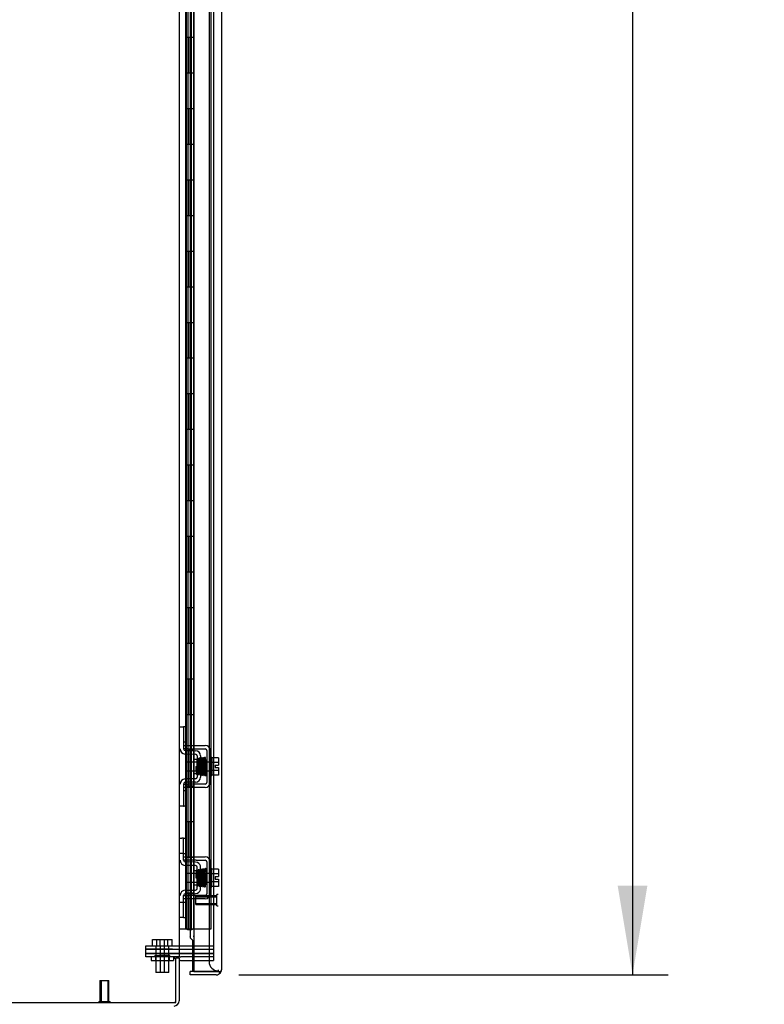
# Model space of a CAD drawing. Header units: inches. Extents: x 2 to 538, y -2 to 358.
# Tile 5 of 43: x 48 to 69, y 150 to 178. Entities that reach past the tile are written whole.
import ezdxf
from ezdxf.enums import TextEntityAlignment as Align
from ezdxf.lldxf.tags import DXFTag

# ---------------------------------------------------------------- set-up
doc = ezdxf.new("R2010")
doc.units = ezdxf.units.IN
doc.header["$MEASUREMENT"] = 0
for name, color, linetype in [('COM42667', 7, 'Continuous'), ('COM42780', 7, 'Continuous'), ('COM52167-13', 7, 'Continuous'), ('COM52168-13', 7, 'Continuous'), ('COM54746-68', 7, 'Continuous'), ('COM70098', 7, 'Continuous'), ('COM70220', 7, 'Continuous'), ('COM71189-4', 7, 'Continuous'), ('COM71190-4', 7, 'Continuous'), ('Default', 7, 'Continuous'), ('GSK86006', 7, 'Continuous'), ('NTS86070', 7, 'Continuous'), ('SCC180005', 7, 'Continuous'), ('SCC19011', 7, 'Continuous'), ('SPR20265', 7, 'Continuous'), ('STD26258', 7, 'Continuous'), ('WAF25035', 7, 'Continuous')]:
    doc.layers.add(name, color=color, linetype=linetype)
doc.styles.add('SEACAD_Times_New_Roman', font='times.ttf')
tags = doc.linetypes.add('HIDDEN2', pattern=[0.1875, 0.125, -0.0625]).pattern_tags.tags
tags[6:7] = [DXFTag(74, 4), DXFTag(75, 0), DXFTag(340, '0'), DXFTag(46, 0.0), DXFTag(50, 0.0), DXFTag(44, 0.0), DXFTag(45, 0.0)]
tags[4:5] = [DXFTag(74, 4), DXFTag(75, 0), DXFTag(340, '0'), DXFTag(46, 0.0), DXFTag(50, 0.0), DXFTag(44, 0.0), DXFTag(45, 0.0)]
doc.dimstyles.new('HAMMOND_(STH_-_540x360)', dxfattribs={"dimtxt": 2, "dimasz": 2.5, "dimexe": 1, "dimexo": 1, "dimgap": 0.5, "dimtad": 0, "dimtih": 1, "dimtoh": 1, "dimzin": 0, "dimdsep": 46, "dimtxsty": 'SEACAD_Times_New_Roman', "dimblk1": '_SE_FILLED', "dimblk2": '_SE_FILLED', "dimsah": 1, "dimcen": 1, "dimadec": 0, "dimazin": 0, "dimtfac": 0.8, "dimtofl": 0, "dimtmove": 0, "dimatfit": 3, "dimfxl": 0, "dimtolj": 1, "dimtzin": 0, "dimarcsym": 0})

# ---------------------------------------------------------------- blocks, each defined once
blk = doc.blocks.new('SE3')
at = {"layer": 'COM42667', "color": 7, "linetype": 'HIDDEN2'}
for p, q in [((52.816, 157.725), (52.941, 157.725)), ((52.941, 157.725), (53.424, 157.725)), ((52.941, 157.63), (52.816, 157.63)), ((52.941, 157.63), (53.424, 157.63)), ((53.472, 157.582), (53.472, 156.691)), ((53.567, 157.582), (53.567, 156.691)), ((52.816, 156.643), (52.941, 156.643)), ((53.424, 156.643), (52.941, 156.643)), ((52.941, 156.548), (52.816, 156.548)), ((53.424, 156.548), (52.941, 156.548)), ((52.816, 154.601), (52.941, 154.601)), ((52.816, 154.506), (52.816, 154.544)), ((52.941, 154.506), (52.816, 154.506)), ((52.941, 154.601), (53.108, 154.601)), ((53.108, 154.506), (52.941, 154.506)), ((53.108, 154.601), (53.168, 154.601)), ((53.168, 154.506), (53.108, 154.506)), ((53.168, 154.601), (53.424, 154.601)), ((53.168, 154.506), (53.424, 154.506)), ((53.472, 154.458), (53.472, 153.567)), ((53.567, 154.458), (53.567, 153.567)), ((52.816, 153.519), (52.941, 153.519)), ((52.816, 153.481), (52.816, 153.519)), ((52.941, 153.424), (52.816, 153.424)), ((53.108, 153.519), (52.941, 153.519)), ((53.108, 153.424), (52.941, 153.424)), ((53.168, 153.519), (53.108, 153.519)), ((53.168, 153.424), (53.108, 153.424)), ((53.424, 153.519), (53.168, 153.519)), ((53.424, 153.424), (53.168, 153.424))]:
    blk.add_line(p, q, dxfattribs=at)
for centre, radius, start, end in [((53.424, 157.582), 0.143, 0, 90), ((53.424, 157.582), 0.048, 0, 90), ((53.424, 156.691), 0.143, 270, 0), ((53.424, 156.691), 0.048, 270, 0), ((53.424, 154.458), 0.143, 0, 90), ((53.424, 154.458), 0.048, 0, 90), ((53.424, 153.567), 0.143, 270, 0), ((53.424, 153.567), 0.048, 270, 0)]:
    blk.add_arc(centre, radius, start, end, dxfattribs=at)
at = {"layer": 'COM42780', "color": 7, "linetype": 'HIDDEN2'}
for p, q in [((52.721, 158.252), (52.816, 158.252)), ((52.816, 158.252), (52.816, 158.002)), ((52.83, 158.252), (52.816, 158.252)), ((52.816, 158.002), (52.816, 157.629)), ((52.881, 158.252), (52.83, 158.252)), ((52.881, 158.252), (52.881, 157.815)), ((52.816, 157.815), (52.83, 157.815)), ((52.881, 157.815), (52.83, 157.815)), ((52.862, 157.487), (53.151, 157.481)), ((52.863, 157.582), (53.153, 157.576)), ((53.103, 156.942), (53.103, 157.332)), ((53.198, 157.332), (53.103, 157.332)), ((53.198, 157.433), (53.198, 156.84)), ((53.293, 157.433), (53.293, 156.84)), ((53.103, 156.942), (53.198, 156.942)), ((52.816, 156.644), (52.816, 156.271)), ((53.151, 156.792), (52.862, 156.786)), ((53.153, 156.697), (52.863, 156.692)), ((52.83, 156.458), (52.816, 156.458)), ((52.83, 156.458), (52.881, 156.458)), ((52.881, 156.458), (52.881, 156.021)), ((52.816, 156.271), (52.816, 156.021)), ((52.816, 156.021), (52.721, 156.021)), ((52.816, 156.021), (52.83, 156.021)), ((52.881, 156.021), (52.83, 156.021)), ((52.721, 155.128), (52.763, 155.128)), ((52.814, 155.128), (52.763, 155.128)), ((52.814, 155.128), (52.881, 155.128)), ((52.814, 154.691), (52.814, 155.128)), ((52.881, 154.691), (52.881, 155.128)), ((52.763, 154.691), (52.721, 154.691)), ((52.814, 154.691), (52.763, 154.691)), ((52.814, 154.691), (52.881, 154.691)), ((52.816, 154.544), (52.816, 154.691)), ((53.153, 154.452), (52.863, 154.458)), ((53.207, 154.441), (53.153, 154.452)), ((53.151, 154.357), (52.862, 154.363)), ((53.103, 154.208), (53.103, 153.818)), ((53.198, 154.208), (53.103, 154.208)), ((53.198, 153.716), (53.198, 154.309)), ((53.293, 153.716), (53.293, 154.309)), ((52.862, 153.662), (53.151, 153.668)), ((53.103, 153.818), (53.198, 153.818)), ((53.153, 153.573), (53.207, 153.584)), ((52.721, 153.334), (52.763, 153.334)), ((52.763, 153.334), (52.814, 153.334)), ((52.814, 153.334), (52.881, 153.334)), ((52.814, 152.897), (52.814, 153.334)), ((52.816, 153.334), (52.816, 153.481)), ((52.863, 153.568), (53.153, 153.573)), ((52.881, 152.897), (52.881, 153.334)), ((52.763, 152.897), (52.721, 152.897)), ((52.814, 152.897), (52.763, 152.897)), ((52.814, 152.897), (52.881, 152.897))]:
    blk.add_line(p, q, dxfattribs=at)
for centre, radius, start, end in [((52.864, 157.629), 0.143, 180, 269), ((52.864, 157.629), 0.048, 180, 269), ((53.15, 157.433), 0.048, 0, 89), ((53.15, 157.433), 0.143, 0, 89), ((52.864, 156.644), 0.143, 91, 180), ((52.864, 156.644), 0.048, 91, 180), ((53.15, 156.84), 0.048, 271, 0), ((53.15, 156.84), 0.143, 271, 0), ((52.864, 154.505), 0.143, 180, 206.9082), ((52.864, 154.505), 0.143, 206.9082, 269), ((52.864, 154.505), 0.048, 180, 269), ((53.15, 154.309), 0.143, 0, 66.6665), ((53.15, 154.309), 0.048, 0, 89), ((52.864, 153.52), 0.143, 153.0918, 180), ((52.864, 153.52), 0.143, 91, 153.0918), ((53.15, 153.716), 0.048, 271, 0), ((53.15, 153.716), 0.143, 293.3335, 0), ((52.864, 153.52), 0.048, 91, 180)]:
    blk.add_arc(centre, radius, start, end, dxfattribs=at)
at = {"layer": 'COM52167-13', "color": 7, "linetype": 'HIDDEN2'}
blk.add_arc((53.323, 152.361), 0.224, 173.8698, 180.203, dxfattribs=at)
at = {"layer": 'COM52168-13', "color": 7, "linetype": 'Continuous'}
for p, q in [((53.108, 221.784), (53.108, 151.387)), ((53.878, 221.736), (53.878, 151.435)), ((53.073, 151.387), (53.073, 151.697)), ((53.003, 151.292), (53.003, 151.387)), ((53.735, 151.387), (53.003, 151.387)), ((53.108, 151.387), (53.073, 151.387)), ((53.108, 151.387), (53.735, 151.387)), ((53.735, 151.387), (53.735, 151.387)), ((53.735, 151.387), (53.849, 151.387)), ((53.735, 151.387), (53.798, 151.387)), ((53.798, 151.387), (53.849, 151.348)), ((53.878, 151.435), (53.878, 151.435)), ((53.878, 151.435), (53.878, 151.435)), ((53.878, 151.435), (53.878, 151.435)), ((53.735, 151.292), (53.003, 151.292))]:
    blk.add_line(p, q, dxfattribs=at)
at = {"layer": 'COM52168-13', "color": 7, "linetype": 'HIDDEN2'}
for p, q in [((53.003, 189.023), (53.003, 152.36)), ((53.073, 151.697), (53.073, 152.262))]:
    blk.add_line(p, q, dxfattribs=at)
at = {"layer": 'COM52168-13', "color": 7, "linetype": 'Continuous'}
for start, end in [(322.4964, 359.8439), (359.9238, 0), (270, 322.4964)]:
    blk.add_arc((53.735, 151.435), 0.143, start, end, dxfattribs=at)
at = {"layer": 'COM52168-13', "color": 7, "linetype": 'HIDDEN2'}
blk.add_open_spline([(53.073, 152.262), (53.06, 152.272), (53.048, 152.283), (53.028, 152.303), (53.019, 152.313), (53.008, 152.334), (53.004, 152.344), (53.003, 152.356), (53.003, 152.358), (53.003, 152.36)], degree=3, knots=[0, 0, 0, 0, 0.25, 0.25, 0.5, 0.5, 0.75, 0.75, 0.7970406, 0.7970406, 0.7970406, 0.7970406], dxfattribs=at)
at = {"layer": 'COM52168-13', "color": 7, "linetype": 'Continuous'}
blk.add_open_spline([(53.849, 151.387), (53.858, 151.395), (53.866, 151.403), (53.873, 151.415), (53.875, 151.419), (53.878, 151.427), (53.878, 151.431), (53.878, 151.435)], degree=3, knots=[0, 0, 0, 0, 0.5, 0.5, 0.75, 0.75, 1, 1, 1, 1], dxfattribs=at)
at = {"layer": 'COM54746-68', "color": 7, "linetype": 'HIDDEN2'}
for p, q in [((52.939, 220.586), (52.939, 152.586)), ((53.039, 152.586), (53.039, 220.586)), ((53.594, 152.586), (53.594, 220.586)), ((52.872, 178.586), (52.872, 177.586)), ((52.877, 177.586), (52.877, 178.586)), ((53, 178.586), (53, 177.586)), ((52.903, 177.586), (52.872, 177.586)), ((52.872, 177.586), (52.872, 176.586)), ((52.948, 177.586), (52.948, 176.586)), ((52.989, 177.586), (52.989, 176.586)), ((52.903, 176.586), (52.872, 176.586)), ((52.872, 176.586), (52.872, 175.586)), ((52.877, 175.586), (52.877, 176.586)), ((53, 176.586), (53, 175.586)), ((52.903, 175.586), (52.872, 175.586)), ((52.872, 175.586), (52.872, 174.586)), ((52.948, 175.586), (52.948, 174.586)), ((52.989, 175.586), (52.989, 174.586)), ((52.903, 174.586), (52.872, 174.586)), ((52.872, 174.586), (52.872, 173.586)), ((52.877, 173.586), (52.877, 174.586)), ((53, 174.586), (53, 173.586)), ((52.903, 173.586), (52.872, 173.586)), ((52.872, 173.586), (52.872, 172.586)), ((52.948, 173.586), (52.948, 172.586)), ((52.989, 173.586), (52.989, 172.586)), ((52.903, 172.586), (52.872, 172.586)), ((52.872, 172.586), (52.872, 171.586)), ((52.877, 171.586), (52.877, 172.586)), ((53, 172.586), (53, 171.586)), ((52.903, 171.586), (52.872, 171.586)), ((52.872, 171.586), (52.872, 170.586)), ((52.948, 171.586), (52.948, 170.586)), ((52.989, 171.586), (52.989, 170.586)), ((52.903, 170.586), (52.872, 170.586)), ((52.872, 170.586), (52.872, 169.586)), ((52.877, 169.586), (52.877, 170.586)), ((53, 170.586), (53, 169.586)), ((52.903, 169.586), (52.872, 169.586)), ((52.872, 169.586), (52.872, 168.586)), ((52.948, 169.586), (52.948, 168.586)), ((52.989, 169.586), (52.989, 168.586)), ((52.903, 168.586), (52.872, 168.586)), ((52.872, 168.586), (52.872, 167.586)), ((52.877, 167.586), (52.877, 168.586)), ((53, 168.586), (53, 167.586)), ((52.903, 167.586), (52.872, 167.586)), ((52.872, 167.586), (52.872, 166.586)), ((52.948, 167.586), (52.948, 166.586)), ((52.989, 167.586), (52.989, 166.586)), ((52.903, 166.586), (52.872, 166.586)), ((52.872, 166.586), (52.872, 165.586)), ((52.877, 165.586), (52.877, 166.586)), ((53, 166.586), (53, 165.586)), ((52.903, 165.586), (52.872, 165.586)), ((52.872, 165.586), (52.872, 164.586)), ((52.948, 165.586), (52.948, 164.586)), ((52.989, 165.586), (52.989, 164.586)), ((52.903, 164.586), (52.872, 164.586)), ((52.872, 164.586), (52.872, 163.586)), ((52.877, 163.586), (52.877, 164.586)), ((53, 164.586), (53, 163.586)), ((52.903, 163.586), (52.872, 163.586)), ((52.872, 163.586), (52.872, 162.586)), ((52.948, 163.586), (52.948, 162.586)), ((52.989, 163.586), (52.989, 162.586)), ((52.903, 162.586), (52.872, 162.586)), ((52.872, 162.586), (52.872, 161.586)), ((52.877, 161.586), (52.877, 162.586)), ((53, 162.586), (53, 161.586)), ((52.903, 161.586), (52.872, 161.586)), ((52.872, 161.586), (52.872, 160.586)), ((52.948, 161.586), (52.948, 160.586)), ((52.989, 161.586), (52.989, 160.586)), ((52.903, 160.586), (52.872, 160.586)), ((52.872, 160.586), (52.872, 159.586)), ((52.877, 159.586), (52.877, 160.586)), ((53, 160.586), (53, 159.586)), ((52.903, 159.586), (52.872, 159.586)), ((52.872, 159.586), (52.872, 158.586)), ((52.948, 159.586), (52.948, 158.586)), ((52.989, 159.586), (52.989, 158.586)), ((52.903, 158.586), (52.872, 158.586)), ((52.872, 158.586), (52.872, 157.586)), ((52.877, 157.586), (52.877, 158.586)), ((53, 158.586), (53, 157.586)), ((52.903, 157.586), (52.872, 157.586)), ((52.872, 157.586), (52.872, 156.586)), ((52.948, 157.586), (52.948, 156.586)), ((52.989, 157.586), (52.989, 156.586)), ((52.903, 156.586), (52.872, 156.586)), ((52.872, 156.586), (52.872, 155.586)), ((52.877, 155.586), (52.877, 156.586)), ((53, 156.586), (53, 155.586)), ((52.903, 155.586), (52.872, 155.586)), ((52.872, 155.586), (52.872, 154.586)), ((52.948, 155.586), (52.948, 154.586)), ((52.989, 155.586), (52.989, 154.586)), ((52.903, 154.586), (52.872, 154.586)), ((52.872, 154.586), (52.872, 153.586)), ((52.877, 153.586), (52.877, 154.586)), ((53, 154.586), (53, 153.586)), ((52.903, 153.586), (52.872, 153.586)), ((52.872, 153.586), (52.872, 152.586)), ((52.948, 153.586), (52.948, 152.586)), ((52.989, 153.586), (52.989, 152.586)), ((52.927, 152.551), (52.927, 152.577)), ((52.927, 152.577), (52.977, 152.577)), ((52.977, 152.551), (52.927, 152.551)), ((52.939, 152.586), (52.939, 152.577)), ((53.002, 152.577), (52.977, 152.577)), ((53.002, 152.551), (52.977, 152.551)), ((53.002, 152.577), (53.052, 152.577)), ((53.052, 152.551), (53.002, 152.551)), ((53.039, 152.577), (53.039, 152.586)), ((53.052, 152.577), (53.052, 152.551)), ((53.108, 152.586), (53.594, 152.586))]:
    blk.add_line(p, q, dxfattribs=at)
at = {"layer": 'COM54746-68', "color": 7, "linetype": 'Continuous'}
for p, q in [((52.903, 177.586), (52.903, 178.586)), ((53.106, 177.586), (53.106, 178.586)), ((53.106, 177.586), (52.903, 177.586)), ((53.106, 177.586), (52.903, 177.586)), ((52.903, 176.586), (52.903, 177.586)), ((53.106, 176.586), (53.106, 177.586)), ((53.106, 176.586), (52.903, 176.586)), ((53.106, 176.586), (52.903, 176.586)), ((52.903, 175.586), (52.903, 176.586)), ((53.106, 175.586), (53.106, 176.586)), ((53.106, 175.586), (52.903, 175.586)), ((53.106, 175.586), (52.903, 175.586)), ((52.903, 174.586), (52.903, 175.586)), ((53.106, 174.586), (53.106, 175.586)), ((53.106, 174.586), (52.903, 174.586)), ((53.106, 174.586), (52.903, 174.586)), ((52.903, 173.586), (52.903, 174.586)), ((53.106, 173.586), (53.106, 174.586)), ((53.106, 173.586), (52.903, 173.586)), ((53.106, 173.586), (52.903, 173.586)), ((52.903, 172.586), (52.903, 173.586)), ((53.106, 172.586), (53.106, 173.586)), ((53.106, 172.586), (52.903, 172.586)), ((53.106, 172.586), (52.903, 172.586)), ((52.903, 171.586), (52.903, 172.586)), ((53.106, 171.586), (53.106, 172.586)), ((53.106, 171.586), (52.903, 171.586)), ((53.106, 171.586), (52.903, 171.586)), ((52.903, 170.586), (52.903, 171.586)), ((53.106, 170.586), (53.106, 171.586)), ((53.106, 170.586), (52.903, 170.586)), ((53.106, 170.586), (52.903, 170.586)), ((52.903, 169.586), (52.903, 170.586)), ((53.106, 169.586), (53.106, 170.586)), ((53.106, 169.586), (52.903, 169.586)), ((53.106, 169.586), (52.903, 169.586)), ((52.903, 168.586), (52.903, 169.586)), ((53.106, 168.586), (53.106, 169.586)), ((53.106, 168.586), (52.903, 168.586)), ((53.106, 168.586), (52.903, 168.586)), ((52.903, 167.586), (52.903, 168.586)), ((53.106, 167.586), (53.106, 168.586)), ((53.106, 167.586), (52.903, 167.586)), ((53.106, 167.586), (52.903, 167.586)), ((52.903, 166.586), (52.903, 167.586)), ((53.106, 166.586), (53.106, 167.586)), ((53.106, 166.586), (52.903, 166.586)), ((53.106, 166.586), (52.903, 166.586)), ((52.903, 165.586), (52.903, 166.586)), ((53.106, 165.586), (53.106, 166.586)), ((53.106, 165.586), (52.903, 165.586)), ((53.106, 165.586), (52.903, 165.586)), ((52.903, 164.586), (52.903, 165.586)), ((53.106, 164.586), (53.106, 165.586)), ((53.106, 164.586), (52.903, 164.586)), ((53.106, 164.586), (52.903, 164.586)), ((52.903, 163.586), (52.903, 164.586)), ((53.106, 163.586), (53.106, 164.586)), ((53.106, 163.586), (52.903, 163.586)), ((53.106, 163.586), (52.903, 163.586)), ((52.903, 162.586), (52.903, 163.586)), ((53.106, 162.586), (53.106, 163.586)), ((53.106, 162.586), (52.903, 162.586)), ((53.106, 162.586), (52.903, 162.586)), ((52.903, 161.586), (52.903, 162.586)), ((53.106, 161.586), (53.106, 162.586)), ((53.106, 161.586), (52.903, 161.586)), ((53.106, 161.586), (52.903, 161.586)), ((52.903, 160.586), (52.903, 161.586)), ((53.106, 160.586), (53.106, 161.586)), ((53.106, 160.586), (52.903, 160.586)), ((53.106, 160.586), (52.903, 160.586)), ((52.903, 159.586), (52.903, 160.586)), ((53.106, 159.586), (53.106, 160.586)), ((53.106, 159.586), (52.903, 159.586)), ((53.106, 159.586), (52.903, 159.586)), ((52.903, 158.586), (52.903, 159.586)), ((53.106, 158.586), (53.106, 159.586)), ((53.106, 158.586), (52.903, 158.586)), ((53.106, 158.586), (52.903, 158.586)), ((52.903, 157.586), (52.903, 158.586)), ((53.106, 157.586), (53.106, 158.586)), ((53.106, 157.586), (52.903, 157.586)), ((53.106, 157.586), (52.903, 157.586)), ((52.903, 156.586), (52.903, 157.586)), ((53.106, 156.586), (53.106, 157.586)), ((53.106, 156.586), (52.903, 156.586)), ((53.106, 156.586), (52.903, 156.586)), ((52.903, 155.586), (52.903, 156.586)), ((53.106, 155.586), (53.106, 156.586)), ((53.106, 155.586), (52.903, 155.586)), ((53.106, 155.586), (52.903, 155.586)), ((52.903, 154.586), (52.903, 155.586)), ((53.106, 154.586), (53.106, 155.586)), ((53.106, 154.586), (52.903, 154.586)), ((53.106, 154.586), (52.903, 154.586)), ((52.903, 153.586), (52.903, 154.586)), ((53.106, 153.586), (53.106, 154.586)), ((53.106, 153.586), (52.903, 153.586)), ((52.903, 152.586), (52.903, 153.586)), ((53.106, 153.586), (52.903, 153.586)), ((53.106, 152.586), (53.106, 153.586)), ((52.691, 152.586), (52.903, 152.586)), ((52.903, 152.586), (53.106, 152.586)), ((53.106, 152.586), (53.108, 152.586))]:
    blk.add_line(p, q, dxfattribs=at)
at = {"layer": 'COM70098', "color": 7, "linetype": 'HIDDEN2'}
for p, q in [((51.759, 152.012), (51.759, 152.107)), ((51.759, 152.107), (52.509, 152.107)), ((52.509, 152.012), (51.759, 152.012)), ((52.509, 152.107), (53.658, 152.107)), ((52.509, 152.012), (53.658, 152.012)), ((51.759, 151.792), (51.759, 151.887)), ((51.759, 151.887), (52.509, 151.887)), ((52.509, 151.792), (51.759, 151.792)), ((53.658, 151.887), (52.509, 151.887)), ((52.548, 151.792), (52.509, 151.792))]:
    blk.add_line(p, q, dxfattribs=at)
at = {"layer": 'COM70220', "color": 7, "linetype": 'HIDDEN2'}
for p, q in [((53.533, 221.053), (53.533, 151.906)), ((53.533, 151.906), (53.533, 151.656)), ((53.783, 151.435), (53.783, 151.406))]:
    blk.add_line(p, q, dxfattribs=at)
blk.add_arc((53.783, 151.656), 0.25, 180, 270, dxfattribs=at)
at = {"layer": 'COM71189-4', "color": 7, "linetype": 'Continuous'}
for p, q in [((52.691, 221.167), (52.691, 151.792)), ((52.548, 151.792), (52.548, 151.762)), ((52.691, 151.792), (52.548, 151.792)), ((52.548, 151.762), (52.596, 151.762)), ((52.596, 150.512), (52.596, 151.762)), ((52.691, 151.792), (52.739, 151.792)), ((53.108, 151.792), (52.739, 151.792)), ((28.146, 150.512), (52.596, 150.512))]:
    blk.add_line(p, q, dxfattribs=at)
at = {"layer": 'COM71189-4', "color": 7, "linetype": 'HIDDEN2'}
for p, q in [((53.658, 221.167), (53.658, 151.792)), ((53.658, 151.792), (53.108, 151.792))]:
    blk.add_line(p, q, dxfattribs=at)
at = {"layer": 'COM71190-4', "color": 7, "linetype": 'Continuous'}
for p, q in [((52.691, 151.762), (52.596, 151.762)), ((52.691, 151.762), (52.691, 150.56)), ((52.739, 151.697), (53.108, 151.697))]:
    blk.add_line(p, q, dxfattribs=at)
at = {"layer": 'COM71190-4', "color": 7, "linetype": 'HIDDEN2'}
for p in [(53.108, 151.697), (53.658, 151.792)]:
    blk.add_line(p, (53.658, 151.697), dxfattribs=at)
at = {"layer": 'COM71190-4', "color": 7, "linetype": 'Continuous'}
for centre, radius, start, end in [((52.739, 151.649), 0.143, 90, 127.7949), ((52.739, 151.649), 0.048, 90, 180), ((52.548, 150.56), 0.143, 270, 0)]:
    blk.add_arc(centre, radius, start, end, dxfattribs=at)
at = {"layer": 'COM71190-4', "color": 7, "linetype": 'HIDDEN2'}
blk.add_arc((52.548, 150.56), 0.048, 270, 0, dxfattribs=at)
at = {"layer": 'GSK86006', "color": 7, "linetype": 'HIDDEN2'}
for p, q in [((51.759, 151.887), (51.759, 152.012)), ((51.759, 152.012), (52.509, 152.012)), ((52.509, 152.012), (53.658, 152.012)), ((52.509, 151.887), (51.759, 151.887)), ((52.509, 151.887), (53.658, 151.887))]:
    blk.add_line(p, q, dxfattribs=at)
at = {"layer": 'NTS86070', "color": 7, "linetype": 'HIDDEN2'}
for p, q in [((51.908, 151.792), (51.908, 151.692)), ((51.908, 151.692), (52.033, 151.692)), ((52.012, 151.822), (52.012, 151.792)), ((52.022, 151.832), (52.147, 151.832)), ((52.033, 151.792), (52.033, 151.692)), ((52.033, 151.692), (52.533, 151.692)), ((52.137, 151.822), (52.137, 151.792)), ((52.42, 151.832), (52.147, 151.832)), ((52.305, 151.792), (52.305, 151.822)), ((52.408, 151.792), (52.408, 151.692)), ((52.43, 151.792), (52.43, 151.822)), ((52.533, 151.792), (52.533, 151.692))]:
    blk.add_line(p, q, dxfattribs=at)
for centre, start, end in [((52.022, 151.822), 90, 180), ((52.147, 151.822), 90, 180), ((52.295, 151.822), 0, 90), ((52.42, 151.822), 0, 90)]:
    blk.add_arc(centre, 0.01, start, end, dxfattribs=at)
at = {"layer": 'SCC180005', "color": 7, "linetype": 'HIDDEN2'}
for p, q in [((51.942, 152.281), (52.067, 152.281)), ((51.942, 152.107), (51.942, 152.281)), ((52.067, 152.281), (52.283, 152.281)), ((52.067, 152.107), (52.067, 152.281)), ((52.158, 152.107), (52.158, 152.281)), ((52.283, 152.281), (52.499, 152.281)), ((52.283, 152.107), (52.283, 152.281)), ((52.374, 152.107), (52.374, 152.281)), ((52.499, 152.107), (52.499, 152.281)), ((52.035, 152.107), (52.035, 151.357)), ((52.16, 152.107), (52.16, 151.357)), ((52.281, 151.357), (52.281, 152.107)), ((52.406, 151.357), (52.406, 152.107)), ((52.16, 151.357), (52.035, 151.357)), ((52.406, 151.357), (52.16, 151.357))]:
    blk.add_line(p, q, dxfattribs=at)
at = {"layer": 'SCC19011', "color": 7, "linetype": 'HIDDEN2'}
for p, q in [((52.88, 157.259), (52.88, 157.015)), ((53.612, 157.259), (52.88, 157.259)), ((53.793, 157.378), (53.612, 157.378)), ((53.793, 157.245), (53.612, 157.245)), ((53.698, 157.171), (53.793, 157.171)), ((53.698, 157.171), (53.698, 157.103)), ((53.793, 157.378), (53.793, 157.245)), ((53.793, 157.245), (53.793, 157.171)), ((52.88, 157.015), (53.612, 157.015)), ((53.793, 157.028), (53.612, 157.028)), ((53.793, 156.896), (53.612, 156.896)), ((53.698, 157.103), (53.793, 157.103)), ((53.793, 157.103), (53.793, 157.028)), ((53.793, 157.028), (53.793, 156.896)), ((52.88, 154.135), (52.88, 153.891)), ((53.612, 154.135), (52.88, 154.135)), ((53.793, 154.254), (53.612, 154.254)), ((53.793, 154.254), (53.793, 154.121)), ((52.88, 153.891), (53.612, 153.891)), ((53.793, 154.121), (53.612, 154.121)), ((53.793, 153.904), (53.612, 153.904)), ((53.698, 154.047), (53.698, 153.979)), ((53.698, 154.047), (53.793, 154.047)), ((53.698, 153.979), (53.793, 153.979)), ((53.793, 154.121), (53.793, 154.047)), ((53.793, 153.979), (53.793, 153.904)), ((53.793, 153.904), (53.793, 153.772)), ((53.793, 153.772), (53.612, 153.772))]:
    blk.add_line(p, q, dxfattribs=at)
at = {"layer": 'SPR20265', "color": 7, "linetype": 'HIDDEN2'}
for p, q in [((53.159, 157.137), (53.194, 157.137)), ((53.159, 154.013), (53.194, 154.013))]:
    blk.add_line(p, q, dxfattribs=at)
for centre, radius, start, end in [((48.549, 157.313), 4.891, 359.5941, 359.9583), ((48.522, 157.314), 4.954, 355.1676, 359.9373), ((53.339, 156.912), 0.0181, 180.2962, 0.6354), ((48.549, 153.836), 4.891, 0.0417, 4.8553), ((48.522, 153.835), 4.954, 0.0627, 4.8324)]:
    blk.add_arc(centre, radius, start, end, dxfattribs=at)
blk.add_ellipse((53.458, 157.309), major_axis=(0.0175, 0), ratio=0.707107, dxfattribs=at)
for start_param, end_param in [(3.148685, 6.283185), (0, 0.029803)]:
    blk.add_ellipse((53.458, 153.84), major_axis=(0.0175, 0), ratio=0.707107, start_param=start_param, end_param=end_param, dxfattribs=at)
for points, knots in [([(53.256, 156.93), (53.255, 156.934), (53.253, 156.943), (53.251, 156.976), (53.249, 157.019), (53.247, 157.065), (53.245, 157.113), (53.243, 157.17), (53.241, 157.23), (53.238, 157.283), (53.236, 157.319), (53.233, 157.34), (53.231, 157.352), (53.221, 157.359), (53.214, 157.36), (53.207, 157.359), (53.201, 157.354), (53.194, 157.342), (53.193, 157.322), (53.19, 157.276), (53.188, 157.236), (53.186, 157.188), (53.185, 157.153), (53.184, 157.136)], [0, 0, 0, 0, 0.0498633, 0.0967385, 0.1406512, 0.1816033, 0.2195732, 0.2545774, 0.3154247, 0.3656068, 0.4098144, 0.4487671, 0.4816097, 0.4890997, 0.4961127, 0.5067247, 0.5137429, 0.5238234, 0.6105101, 0.6438897, 0.68173, 0.7239908, 0.7640011, 0.7640011, 0.7640011, 0.7640011]), ([(53.2, 157.331), (53.2, 157.331), (53.2, 157.325), (53.202, 157.302), (53.204, 157.268), (53.206, 157.23), (53.208, 157.181), (53.21, 157.123), (53.212, 157.059), (53.215, 156.998), (53.218, 156.947), (53.22, 156.934), (53.221, 156.927)], [0.5312571, 0.5312571, 0.5312571, 0.5312571, 0.5585929, 0.6096433, 0.6421085, 0.6791741, 0.7208841, 0.7672768, 0.8183419, 0.8741554, 0.9346781, 1, 1, 1, 1]), ([(53.247, 157.352), (53.246, 157.35), (53.244, 157.346), (53.242, 157.31), (53.24, 157.276), (53.239, 157.26)], [0.0098951, 0.0098951, 0.0098951, 0.0098951, 0.1087958, 0.2223565, 0.3065223, 0.3065223, 0.3065223, 0.3065223]), ([(53.283, 157.348), (53.282, 157.352), (53.282, 157.357), (53.276, 157.364), (53.268, 157.368), (53.261, 157.368), (53.255, 157.365), (53.25, 157.361), (53.247, 157.355), (53.247, 157.352), (53.247, 157.35)], [0, 0, 0, 0, 0.160978, 0.319941, 0.465269, 0.591846, 0.711965, 0.822973, 0.919786, 1, 1, 1, 1]), ([(53.247, 157.348), (53.248, 157.345), (53.25, 157.34), (53.252, 157.309), (53.254, 157.268), (53.256, 157.221), (53.258, 157.173), (53.26, 157.114), (53.263, 157.049), (53.265, 156.991), (53.267, 156.951), (53.269, 156.927), (53.273, 156.908), (53.288, 156.9), (53.3, 156.904), (53.313, 156.922), (53.31, 156.94), (53.313, 156.982), (53.314, 157), (53.314, 157.007)], [0, 0, 0, 0, 0.0490853, 0.0953348, 0.138754, 0.179289, 0.2169083, 0.2516014, 0.3118083, 0.3615871, 0.4054901, 0.4439435, 0.4809307, 0.5004287, 0.5128196, 0.5303259, 0.613166, 0.6452574, 0.6654469, 0.6654469, 0.6654469, 0.6654469]), ([(53.304, 156.93), (53.304, 156.93), (53.303, 156.936), (53.302, 156.96), (53.3, 156.999), (53.298, 157.041), (53.296, 157.095), (53.294, 157.158), (53.291, 157.226), (53.288, 157.288), (53.285, 157.338), (53.283, 157.347), (53.282, 157.352)], [0.5252176, 0.5252176, 0.5252176, 0.5252176, 0.5500519, 0.604828, 0.6390024, 0.6775462, 0.720453, 0.7677407, 0.8193455, 0.8752892, 0.9355028, 1, 1, 1, 1]), ([(53.296, 157.356), (53.295, 157.35), (53.293, 157.34), (53.291, 157.305), (53.29, 157.277), (53.289, 157.264)], [0, 0, 0, 0, 0.0497131, 0.0964498, 0.1332447, 0.1332447, 0.1332447, 0.1332447]), ([(53.331, 157.36), (53.331, 157.361), (53.331, 157.363), (53.33, 157.366), (53.328, 157.368), (53.326, 157.371), (53.323, 157.373), (53.32, 157.374), (53.316, 157.375), (53.309, 157.374), (53.302, 157.37), (53.296, 157.362), (53.295, 157.356), (53.295, 157.352)], [0.0423433, 0.0423433, 0.0423433, 0.0423433, 0.0780693, 0.1166064, 0.1566075, 0.1991192, 0.2448555, 0.2942488, 0.3475582, 0.468612, 0.6213089, 0.801496, 1, 1, 1, 1]), ([(53.297, 157.353), (53.298, 157.353), (53.299, 157.352), (53.302, 157.326), (53.304, 157.277), (53.306, 157.227), (53.308, 157.183), (53.309, 157.137), (53.311, 157.089), (53.313, 157.042), (53.315, 156.999), (53.316, 156.961), (53.318, 156.932), (53.32, 156.913), (53.321, 156.91), (53.322, 156.909)], [0.0493682, 0.0493682, 0.0493682, 0.0493682, 0.1041505, 0.2141198, 0.3297994, 0.3901531, 0.4519694, 0.5152557, 0.5800319, 0.6463064, 0.7140466, 0.7832821, 0.8540388, 0.9262663, 0.9997798, 0.9997798, 0.9997798, 0.9997798]), ([(53.357, 156.913), (53.356, 156.915), (53.354, 156.921), (53.351, 156.964), (53.348, 157.033), (53.345, 157.107), (53.343, 157.169), (53.341, 157.216), (53.34, 157.26), (53.338, 157.299), (53.336, 157.33), (53.334, 157.352), (53.332, 157.361), (53.332, 157.362), (53.331, 157.362)], [0.0031575, 0.0031575, 0.0031575, 0.0031575, 0.106276, 0.2177664, 0.3343795, 0.4562757, 0.5195077, 0.5840716, 0.6500082, 0.7172741, 0.7858907, 0.8559002, 0.9272657, 0.9562295, 0.9562295, 0.9562295, 0.9562295]), ([(53.346, 157.366), (53.345, 157.361), (53.343, 157.339), (53.34, 157.296), (53.339, 157.27), (53.339, 157.268)], [0.1097302, 0.1097302, 0.1097302, 0.1097302, 0.2224256, 0.3403895, 0.3502806, 0.3502806, 0.3502806, 0.3502806]), ([(53.384, 157.359), (53.383, 157.364), (53.382, 157.371), (53.375, 157.379), (53.37, 157.382), (53.365, 157.383), (53.362, 157.382), (53.358, 157.381), (53.354, 157.379), (53.351, 157.377), (53.349, 157.373), (53.348, 157.369), (53.348, 157.367), (53.347, 157.365)], [0, 0, 0, 0, 0.324319, 0.462115, 0.581304, 0.633213, 0.682431, 0.732423, 0.783847, 0.836789, 0.89085, 0.94542, 1, 1, 1, 1]), ([(53.348, 157.361), (53.349, 157.354), (53.351, 157.339), (53.354, 157.287), (53.357, 157.217), (53.359, 157.138), (53.362, 157.058), (53.365, 156.987), (53.368, 156.931), (53.369, 156.916), (53.37, 156.907)], [0, 0, 0, 0, 0.123677, 0.247763, 0.372182, 0.497025, 0.622181, 0.747773, 0.873664, 1, 1, 1, 1]), ([(53.405, 156.909), (53.404, 156.917), (53.403, 156.933), (53.4, 156.988), (53.397, 157.058), (53.394, 157.138), (53.392, 157.218), (53.389, 157.287), (53.386, 157.341), (53.384, 157.355), (53.383, 157.363)], [0, 0, 0, 0, 0.125356, 0.250547, 0.375714, 0.500726, 0.625702, 0.75054, 0.875328, 1, 1, 1, 1]), ([(53.397, 157.375), (53.396, 157.371), (53.394, 157.363), (53.391, 157.321), (53.39, 157.287), (53.389, 157.274)], [0, 0, 0, 0, 0.1087369, 0.2223139, 0.2823724, 0.2823724, 0.2823724, 0.2823724]), ([(53.432, 157.373), (53.432, 157.375), (53.432, 157.377), (53.43, 157.381), (53.428, 157.385), (53.424, 157.389), (53.418, 157.391), (53.411, 157.391), (53.404, 157.388), (53.399, 157.384), (53.397, 157.378), (53.396, 157.374), (53.396, 157.372)], [0, 0, 0, 0, 0.065589, 0.134096, 0.204, 0.273642, 0.405923, 0.527776, 0.652215, 0.775569, 0.89228, 1, 1, 1, 1]), ([(53.397, 157.371), (53.398, 157.37), (53.4, 157.365), (53.402, 157.321), (53.405, 157.261), (53.407, 157.203), (53.409, 157.155), (53.41, 157.104), (53.412, 157.054), (53.414, 157.006), (53.416, 156.964), (53.418, 156.929), (53.419, 156.904), (53.421, 156.893), (53.422, 156.893), (53.422, 156.893)], [0.0084013, 0.0084013, 0.0084013, 0.0084013, 0.1047673, 0.2149815, 0.3308118, 0.3911182, 0.4528716, 0.5160814, 0.5807303, 0.6468516, 0.7144807, 0.783578, 0.8541849, 0.926338, 0.9626406, 0.9626406, 0.9626406, 0.9626406]), ([(53.457, 156.9), (53.456, 156.9), (53.455, 156.902), (53.452, 156.933), (53.45, 156.987), (53.448, 157.042), (53.446, 157.089), (53.444, 157.139), (53.443, 157.19), (53.441, 157.24), (53.439, 157.285), (53.437, 157.324), (53.435, 157.354), (53.433, 157.372), (53.432, 157.374), (53.432, 157.375)], [0.041658, 0.041658, 0.041658, 0.041658, 0.1062331, 0.2177365, 0.3345116, 0.3951575, 0.4571173, 0.5204025, 0.5850154, 0.650919, 0.7181243, 0.7866617, 0.856475, 0.927577, 0.9945625, 0.9945625, 0.9945625, 0.9945625]), ([(53.159, 157.137), (53.16, 157.121), (53.161, 157.096), (53.163, 157.055), (53.164, 157.018), (53.166, 156.986), (53.168, 156.961), (53.169, 156.943), (53.171, 156.933), (53.172, 156.932), (53.172, 156.932)], [0, 0, 0, 0, 0.1236932, 0.2477957, 0.3722334, 0.4970307, 0.6222178, 0.7477992, 0.8737106, 0.9604174, 0.9604174, 0.9604174, 0.9604174]), ([(53.172, 156.935), (53.172, 156.933), (53.172, 156.931), (53.174, 156.927), (53.176, 156.923), (53.179, 156.92), (53.182, 156.918), (53.187, 156.917), (53.193, 156.917), (53.2, 156.92), (53.205, 156.925), (53.207, 156.931), (53.208, 156.935), (53.208, 156.937)], [0, 0, 0, 0, 0.058977, 0.121112, 0.184968, 0.249019, 0.31194, 0.372841, 0.48981, 0.614536, 0.743768, 0.872723, 1, 1, 1, 1]), ([(53.207, 156.938), (53.206, 156.937), (53.205, 156.938), (53.204, 156.947), (53.202, 156.964), (53.201, 156.988), (53.199, 157.019), (53.198, 157.055), (53.196, 157.096), (53.195, 157.121), (53.194, 157.137)], [0.0491745, 0.0491745, 0.0491745, 0.0491745, 0.1247815, 0.2496118, 0.3745487, 0.4995316, 0.6245497, 0.7496304, 0.874808, 1, 1, 1, 1]), ([(53.207, 156.934), (53.208, 156.937), (53.21, 156.944), (53.212, 156.974), (53.214, 157.002), (53.214, 157.016)], [0, 0, 0, 0, 0.0491727, 0.0954645, 0.1386905, 0.1386905, 0.1386905, 0.1386905]), ([(53.22, 156.931), (53.221, 156.928), (53.221, 156.922), (53.227, 156.914), (53.234, 156.91), (53.241, 156.909), (53.246, 156.911), (53.25, 156.913), (53.253, 156.916), (53.255, 156.918), (53.256, 156.921), (53.257, 156.924), (53.257, 156.926), (53.257, 156.927)], [0, 0, 0, 0, 0.180774, 0.350248, 0.499828, 0.623642, 0.733222, 0.784403, 0.832779, 0.878274, 0.921007, 0.961361, 1, 1, 1, 1]), ([(53.258, 156.93), (53.259, 156.935), (53.261, 156.957), (53.263, 156.992), (53.264, 157.011)], [0.1070599, 0.1070599, 0.1070599, 0.1070599, 0.2191639, 0.3205784, 0.3205784, 0.3205784, 0.3205784]), ([(53.357, 156.909), (53.358, 156.912), (53.36, 156.919), (53.362, 156.957), (53.364, 156.989), (53.364, 157.001)], [0, 0, 0, 0, 0.1069729, 0.2190176, 0.2772299, 0.2772299, 0.2772299, 0.2772299]), ([(53.37, 156.912), (53.37, 156.906), (53.371, 156.899), (53.378, 156.89), (53.384, 156.887), (53.389, 156.887), (53.392, 156.887), (53.396, 156.888), (53.399, 156.89), (53.402, 156.893), (53.405, 156.896), (53.406, 156.9), (53.406, 156.903), (53.406, 156.904)], [0, 0, 0, 0, 0.337377, 0.476585, 0.593946, 0.643993, 0.690857, 0.738213, 0.787078, 0.837877, 0.890521, 0.944659, 1, 1, 1, 1]), ([(53.408, 156.902), (53.409, 156.906), (53.411, 156.928), (53.413, 156.97), (53.414, 156.996), (53.414, 156.998)], [0.1075026, 0.1075026, 0.1075026, 0.1075026, 0.219859, 0.336958, 0.3455788, 0.3455788, 0.3455788, 0.3455788]), ([(53.422, 156.896), (53.422, 156.895), (53.422, 156.893), (53.423, 156.891), (53.424, 156.888), (53.425, 156.885), (53.428, 156.883), (53.43, 156.881), (53.433, 156.879), (53.438, 156.878), (53.444, 156.879), (53.451, 156.883), (53.457, 156.891), (53.458, 156.897), (53.459, 156.901)], [0, 0, 0, 0, 0.03948, 0.078027, 0.11705, 0.157795, 0.20119, 0.247813, 0.297965, 0.351797, 0.472995, 0.624898, 0.803476, 1, 1, 1, 1]), ([(53.171, 154.215), (53.17, 154.213), (53.169, 154.206), (53.168, 154.188), (53.166, 154.163), (53.164, 154.131), (53.163, 154.094), (53.161, 154.053), (53.16, 154.028), (53.159, 154.013)], [0.1262894, 0.1262894, 0.1262894, 0.1262894, 0.2522008, 0.3777822, 0.5029693, 0.6277666, 0.7522043, 0.8763068, 1, 1, 1, 1]), ([(53.208, 154.212), (53.208, 154.215), (53.207, 154.221), (53.201, 154.228), (53.194, 154.232), (53.187, 154.232), (53.18, 154.23), (53.175, 154.225), (53.172, 154.22), (53.172, 154.216), (53.172, 154.214)], [0, 0, 0, 0, 0.171749, 0.337669, 0.486578, 0.613302, 0.730062, 0.835396, 0.925606, 1, 1, 1, 1]), ([(53.173, 154.212), (53.173, 154.209), (53.175, 154.202), (53.177, 154.171), (53.179, 154.131), (53.181, 154.085), (53.183, 154.039), (53.185, 153.983), (53.188, 153.922), (53.19, 153.869), (53.193, 153.832), (53.195, 153.812), (53.199, 153.794), (53.214, 153.788), (53.223, 153.791), (53.228, 153.796), (53.235, 153.808), (53.236, 153.828), (53.238, 153.868), (53.239, 153.884), (53.239, 153.89)], [0, 0, 0, 0, 0.0490707, 0.0953048, 0.1387054, 0.1792209, 0.2168158, 0.2514794, 0.3116129, 0.3613366, 0.4052099, 0.4436728, 0.4786903, 0.4958188, 0.5072076, 0.5145844, 0.52541, 0.6107603, 0.6434618, 0.6599898, 0.6599898, 0.6599898, 0.6599898]), ([(53.229, 153.818), (53.229, 153.818), (53.228, 153.824), (53.227, 153.845), (53.225, 153.88), (53.223, 153.918), (53.221, 153.968), (53.219, 154.027), (53.216, 154.09), (53.214, 154.15), (53.211, 154.2), (53.209, 154.21), (53.207, 154.215)], [0.5328988, 0.5328988, 0.5328988, 0.5328988, 0.5569074, 0.6092128, 0.6423045, 0.6799166, 0.7220481, 0.7687139, 0.8198491, 0.8754774, 0.935522, 1, 1, 1, 1]), ([(53.221, 154.222), (53.22, 154.217), (53.219, 154.208), (53.216, 154.176), (53.215, 154.148), (53.214, 154.133)], [0, 0, 0, 0, 0.0498287, 0.096661, 0.1398853, 0.1398853, 0.1398853, 0.1398853]), ([(53.257, 154.222), (53.257, 154.223), (53.257, 154.225), (53.256, 154.227), (53.255, 154.23), (53.253, 154.233), (53.251, 154.235), (53.247, 154.238), (53.242, 154.24), (53.235, 154.239), (53.227, 154.235), (53.222, 154.227), (53.221, 154.221), (53.22, 154.218)], [0, 0, 0, 0, 0.035882, 0.073188, 0.112909, 0.155738, 0.202044, 0.251913, 0.361271, 0.485727, 0.637722, 0.812554, 1, 1, 1, 1]), ([(53.222, 154.218), (53.223, 154.218), (53.224, 154.216), (53.227, 154.188), (53.229, 154.14), (53.231, 154.091), (53.233, 154.049), (53.235, 154.005), (53.236, 153.96), (53.238, 153.916), (53.24, 153.875), (53.242, 153.841), (53.244, 153.815), (53.245, 153.799), (53.246, 153.797), (53.247, 153.797)], [0.0386163, 0.0386163, 0.0386163, 0.0386163, 0.1041999, 0.2141673, 0.3298094, 0.3901346, 0.4519229, 0.5151799, 0.5799285, 0.646185, 0.7139159, 0.7831552, 0.853933, 0.9262015, 0.98991, 0.98991, 0.98991, 0.98991]), ([(53.282, 153.802), (53.281, 153.803), (53.279, 153.807), (53.276, 153.844), (53.273, 153.908), (53.271, 153.977), (53.268, 154.036), (53.267, 154.08), (53.265, 154.123), (53.263, 154.161), (53.261, 154.192), (53.259, 154.214), (53.258, 154.225), (53.257, 154.225), (53.256, 154.225)], [0.0138524, 0.0138524, 0.0138524, 0.0138524, 0.1062824, 0.2178177, 0.3344917, 0.4564531, 0.5197117, 0.5842959, 0.6502411, 0.7175013, 0.7860951, 0.8560626, 0.9273599, 0.9665702, 0.9665702, 0.9665702, 0.9665702]), ([(53.331, 153.795), (53.33, 153.801), (53.328, 153.811), (53.326, 153.849), (53.324, 153.895), (53.322, 153.945), (53.32, 153.995), (53.318, 154.055), (53.315, 154.118), (53.313, 154.173), (53.311, 154.209), (53.308, 154.228), (53.306, 154.236), (53.302, 154.243), (53.295, 154.247), (53.289, 154.248), (53.282, 154.246), (53.276, 154.242), (53.272, 154.236), (53.269, 154.224), (53.267, 154.197), (53.266, 154.163), (53.265, 154.144), (53.264, 154.137)], [0, 0, 0, 0, 0.0498062, 0.0966276, 0.140488, 0.1813946, 0.2193247, 0.2542949, 0.3151029, 0.3652644, 0.4095039, 0.4485899, 0.4658122, 0.4799438, 0.4861373, 0.4916742, 0.500166, 0.5061157, 0.5157515, 0.5507685, 0.6061814, 0.6406611, 0.6597863, 0.6597863, 0.6597863, 0.6597863]), ([(53.275, 154.219), (53.275, 154.219), (53.275, 154.213), (53.277, 154.19), (53.279, 154.156), (53.28, 154.117), (53.282, 154.066), (53.285, 154.006), (53.287, 153.938), (53.29, 153.873), (53.293, 153.816), (53.294, 153.801), (53.296, 153.793)], [0.5362763, 0.5362763, 0.5362763, 0.5362763, 0.5625298, 0.6122564, 0.6441552, 0.6807294, 0.7220204, 0.7680595, 0.8188387, 0.874429, 0.9347864, 1, 1, 1, 1]), ([(53.322, 154.24), (53.321, 154.237), (53.319, 154.231), (53.317, 154.192), (53.315, 154.158), (53.314, 154.143)], [0, 0, 0, 0, 0.1086563, 0.2221233, 0.29424, 0.29424, 0.29424, 0.29424]), ([(53.358, 154.237), (53.357, 154.24), (53.356, 154.244), (53.353, 154.249), (53.349, 154.253), (53.343, 154.255), (53.336, 154.255), (53.33, 154.253), (53.325, 154.248), (53.322, 154.243), (53.321, 154.239), (53.321, 154.237)], [0, 0, 0, 0, 0.147667, 0.223434, 0.298136, 0.43794, 0.563031, 0.685887, 0.803032, 0.90871, 1, 1, 1, 1]), ([(53.322, 154.236), (53.323, 154.233), (53.325, 154.228), (53.328, 154.182), (53.33, 154.124), (53.332, 154.068), (53.334, 154.021), (53.336, 153.973), (53.337, 153.926), (53.339, 153.881), (53.341, 153.842), (53.343, 153.81), (53.345, 153.788), (53.346, 153.779), (53.347, 153.779), (53.348, 153.779)], [0, 0, 0, 0, 0.1045038, 0.2144634, 0.330083, 0.3903051, 0.451994, 0.5151688, 0.5798125, 0.6459641, 0.7136653, 0.7828829, 0.8536605, 0.9260423, 0.9527188, 0.9527188, 0.9527188, 0.9527188]), ([(53.381, 153.788), (53.381, 153.788), (53.38, 153.79), (53.377, 153.815), (53.375, 153.864), (53.373, 153.915), (53.371, 153.959), (53.37, 154.007), (53.368, 154.055), (53.366, 154.103), (53.364, 154.147), (53.362, 154.185), (53.361, 154.215), (53.359, 154.235), (53.358, 154.238), (53.357, 154.24)], [0.053432, 0.053432, 0.053432, 0.053432, 0.1058673, 0.2171381, 0.3338118, 0.3944484, 0.4564245, 0.5197508, 0.5844221, 0.6504012, 0.7176964, 0.7863335, 0.8562538, 0.9274659, 1, 1, 1, 1]), ([(53.37, 154.242), (53.369, 154.233), (53.368, 154.218), (53.366, 154.177), (53.364, 154.152), (53.364, 154.148)], [0, 0, 0, 0, 0.1263356, 0.2522274, 0.2747382, 0.2747382, 0.2747382, 0.2747382]), ([(53.406, 154.249), (53.406, 154.249), (53.405, 154.251), (53.405, 154.253), (53.403, 154.256), (53.401, 154.258), (53.398, 154.26), (53.395, 154.261), (53.39, 154.262), (53.384, 154.262), (53.377, 154.257), (53.371, 154.248), (53.37, 154.242), (53.37, 154.237)], [0.0725895, 0.0725895, 0.0725895, 0.0725895, 0.0862289, 0.1249883, 0.163044, 0.2021154, 0.2436891, 0.2889083, 0.338607, 0.4554382, 0.607761, 0.7920008, 1, 1, 1, 1]), ([(53.373, 154.24), (53.373, 154.24), (53.374, 154.239), (53.376, 154.215), (53.379, 154.167), (53.381, 154.115), (53.382, 154.07), (53.384, 154.021), (53.386, 153.971), (53.387, 153.921), (53.389, 153.875), (53.391, 153.834), (53.393, 153.802), (53.395, 153.78), (53.396, 153.776), (53.397, 153.774)], [0.0603561, 0.0603561, 0.0603561, 0.0603561, 0.1038936, 0.2137208, 0.3293588, 0.3897246, 0.4515679, 0.5148967, 0.5797272, 0.6460597, 0.7138612, 0.7831568, 0.8539667, 0.9262377, 1, 1, 1, 1]), ([(53.432, 153.777), (53.431, 153.781), (53.429, 153.788), (53.426, 153.837), (53.423, 153.912), (53.42, 153.991), (53.418, 154.056), (53.416, 154.105), (53.414, 154.15), (53.412, 154.19), (53.41, 154.222), (53.408, 154.243), (53.407, 154.251), (53.406, 154.251), (53.406, 154.251)], [0, 0, 0, 0, 0.1061362, 0.2174647, 0.333926, 0.4557017, 0.5188968, 0.5834438, 0.6493904, 0.7166983, 0.7853922, 0.8555186, 0.9270505, 0.9466489, 0.9466489, 0.9466489, 0.9466489]), ([(53.42, 154.251), (53.419, 154.245), (53.417, 154.22), (53.415, 154.176), (53.414, 154.15)], [0.1085336, 0.1085336, 0.1085336, 0.1085336, 0.2217151, 0.3383123, 0.3383123, 0.3383123, 0.3383123]), ([(53.459, 154.248), (53.458, 154.251), (53.458, 154.256), (53.454, 154.264), (53.448, 154.269), (53.442, 154.27), (53.438, 154.271), (53.434, 154.27), (53.431, 154.268), (53.428, 154.266), (53.425, 154.263), (53.423, 154.26), (53.422, 154.257), (53.422, 154.254), (53.422, 154.253)], [0, 0, 0, 0, 0.174153, 0.333945, 0.47646, 0.59716, 0.649734, 0.701139, 0.752042, 0.802639, 0.852867, 0.902545, 0.951555, 1, 1, 1, 1]), ([(53.282, 153.797), (53.283, 153.8), (53.284, 153.806), (53.287, 153.836), (53.288, 153.866), (53.289, 153.883), (53.289, 153.885)], [0, 0, 0, 0, 0.0492216, 0.0955582, 0.1390455, 0.1445963, 0.1445963, 0.1445963, 0.1445963]), ([(53.333, 153.792), (53.334, 153.797), (53.336, 153.819), (53.338, 153.858), (53.339, 153.881)], [0.1071892, 0.1071892, 0.1071892, 0.1071892, 0.2193565, 0.3334396, 0.3334396, 0.3334396, 0.3334396]), ([(53.383, 153.786), (53.384, 153.794), (53.386, 153.808), (53.388, 153.847), (53.389, 153.871), (53.389, 153.875)], [0, 0, 0, 0, 0.1246717, 0.2494602, 0.2700157, 0.2700157, 0.2700157, 0.2700157]), ([(53.434, 153.786), (53.435, 153.795), (53.437, 153.82), (53.439, 153.855), (53.439, 153.87)], [0.1067733, 0.1067733, 0.1067733, 0.1067733, 0.2186198, 0.288347, 0.288347, 0.288347, 0.288347]), ([(53.247, 153.799), (53.247, 153.798), (53.247, 153.795), (53.248, 153.791), (53.251, 153.787), (53.255, 153.784), (53.261, 153.781), (53.268, 153.781), (53.274, 153.784), (53.279, 153.789), (53.282, 153.795), (53.283, 153.798), (53.283, 153.801)], [0, 0, 0, 0, 0.063176, 0.129473, 0.197366, 0.265212, 0.394679, 0.515177, 0.639946, 0.76535, 0.886036, 1, 1, 1, 1]), ([(53.295, 153.797), (53.295, 153.792), (53.297, 153.786), (53.303, 153.777), (53.309, 153.775), (53.314, 153.774), (53.317, 153.774), (53.321, 153.775), (53.324, 153.777), (53.327, 153.78), (53.33, 153.783), (53.331, 153.787), (53.331, 153.79), (53.331, 153.791)], [0, 0, 0, 0, 0.314139, 0.451364, 0.572135, 0.625408, 0.67627, 0.728029, 0.781154, 0.835554, 0.89067, 0.945715, 1, 1, 1, 1]), ([(53.347, 153.784), (53.347, 153.783), (53.347, 153.782), (53.348, 153.779), (53.349, 153.776), (53.351, 153.773), (53.353, 153.771), (53.355, 153.769), (53.359, 153.767), (53.363, 153.766), (53.369, 153.767), (53.377, 153.771), (53.382, 153.78), (53.383, 153.786), (53.384, 153.79)], [0, 0, 0, 0, 0.042091, 0.081647, 0.120191, 0.15929, 0.200316, 0.244307, 0.29197, 0.343782, 0.463061, 0.615509, 0.797242, 1, 1, 1, 1]), ([(53.396, 153.777), (53.396, 153.774), (53.397, 153.768), (53.403, 153.761), (53.41, 153.758), (53.417, 153.758), (53.424, 153.76), (53.429, 153.765), (53.432, 153.77), (53.432, 153.774), (53.432, 153.776)], [0, 0, 0, 0, 0.156089, 0.311601, 0.454811, 0.580816, 0.702069, 0.815536, 0.915769, 1, 1, 1, 1])]:
    blk.add_open_spline(points, degree=3, knots=knots, dxfattribs=at)
blk.add_open_spline([(53.223, 156.931), (53.223, 156.93), (53.222, 156.93), (53.222, 156.93)], degree=3, dxfattribs=at)
at = {"layer": 'STD26258', "color": 7, "linetype": 'HIDDEN2'}
for p, q in [((53.158, 153.262), (53.158, 153.512)), ((53.752, 153.512), (53.158, 153.512)), ((53.158, 153.481), (53.752, 153.481)), ((53.752, 153.231), (53.752, 153.543)), ((53.783, 153.543), (53.752, 153.543)), ((53.158, 153.293), (53.752, 153.293)), ((53.158, 153.262), (53.752, 153.262)), ((53.752, 153.231), (53.783, 153.231)), ((50.471, 151.137), (50.721, 151.137)), ((50.471, 151.137), (50.471, 150.543)), ((50.502, 151.137), (50.502, 150.543)), ((50.691, 151.137), (50.691, 150.543)), ((50.721, 150.543), (50.721, 151.137)), ((50.44, 150.543), (50.753, 150.543)), ((50.44, 150.543), (50.44, 150.512)), ((50.753, 150.512), (50.753, 150.543))]:
    blk.add_line(p, q, dxfattribs=at)
at = {"layer": 'WAF25035', "color": 7, "linetype": 'HIDDEN2'}
for p, q in [((53.612, 157.387), (53.567, 157.387)), ((53.612, 157.387), (53.612, 156.887)), ((53.567, 156.887), (53.612, 156.887)), ((53.612, 154.263), (53.567, 154.263)), ((53.612, 153.763), (53.612, 154.263)), ((53.567, 153.763), (53.612, 153.763))]:
    blk.add_line(p, q, dxfattribs=at)
blk = doc.blocks.new('DMBLK3531')
at = {"layer": 'Default', "linetype": 'Continuous'}
for points in [[(65.826, 219.379), (65.41, 221.879), (64.993, 219.379)], [(65.826, 153.792), (64.993, 153.792), (65.41, 151.292)]]:
    blk.add_hatch(color=7, dxfattribs=at).paths.add_polyline_path(points)
at = {"layer": 'Default', "color": 7, "linetype": 'Continuous'}
for p, q in [((54.735, 221.879), (66.41, 221.879)), ((65.41, 221.879), (65.41, 188.286)), ((65.41, 182.586), (65.41, 151.292)), ((54.369, 151.292), (66.41, 151.292))]:
    blk.add_line(p, q, dxfattribs=at)
at = {"layer": 'Default', "color": 7, "linetype": 'Continuous', "style": 'SEACAD_Times_New_Roman'}
for s, p in [('70.59', (61.997, 187.586)), ('DOOR ', (60.836, 184.586))]:
    blk.add_text(s, height=2, dxfattribs=at).set_placement(p, align=Align.TOP_LEFT)
blk = doc.blocks.new('_SE_FILLED')
at = {"color": 0}
blk.add_line((0, 0), (-1, 0), dxfattribs=at)
blk.add_solid([(0, 0), (-1, -0.1665), (-1, 0.1665), (0, 0)], dxfattribs=at)

msp = doc.modelspace()

# ---------------------------------------------------------------- block references
at = {"layer": 'Default'}
msp.add_blockref('SE3', (0, 0), dxfattribs=at)

# ---------------------------------------------------------------- dimensions: what is measured, and where the dimension line sits
at = {"layer": 'Default', "color": 7, "linetype": 'Continuous'}
dim = msp.add_linear_dim(base=(65.41, 151.292), p1=(53.735, 221.879), p2=(53.369, 151.292), angle=90, text='\\A1;<>\\PDOOR ', dimstyle='HAMMOND_(STH_-_540x360)', dxfattribs=at)
dim.commit()
dim.dimension.update_dxf_attribs({"geometry": 'DMBLK3531', "text_midpoint": (65.41, 186.586), "dimtype": 160})

doc.saveas('drawing.dxf')
